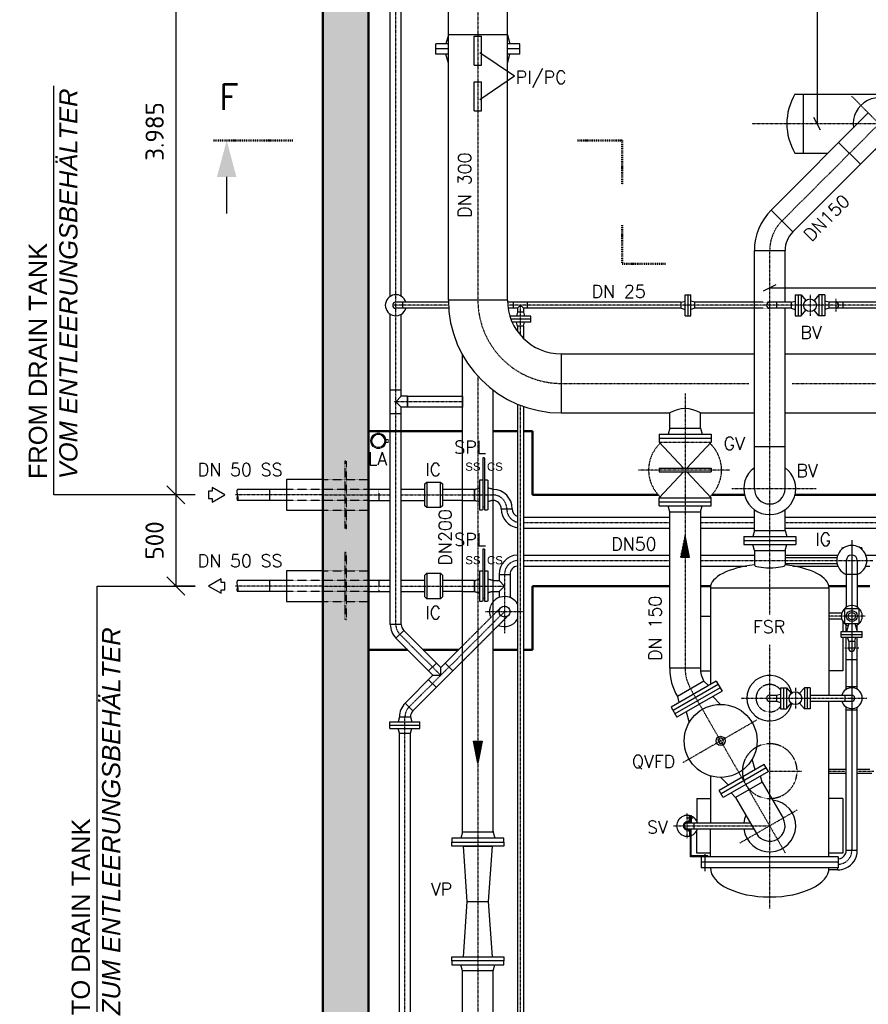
# Model space of a CAD drawing. Header units: millimetres. Extents: x -197187 to 241957296, y -45270 to 70505.
# Tile 46 of 116: x 903 to 5556, y 7623 to 13023. Entities that reach past the tile are written whole.
import ezdxf
from ezdxf.enums import TextEntityAlignment as Align

# ---------------------------------------------------------------- set-up
doc = ezdxf.new("R2010")
doc.units = ezdxf.units.MM
doc.header["$LTSCALE"] = 0.5
for name, pattern in [('DASHDOT', [1, 0.5, -0.25, 0, -0.25]), ('DOT', [0.25, 0, -0.25]), ('HIDDEN', [0.375, 0.25, -0.125])]:
    doc.linetypes.add(name, pattern=pattern)
for name, color, linetype in [('17', 7, 'Continuous'), ('21', 7, 'Continuous'), ('41', 7, 'Continuous'), ('42', 7, 'Continuous'), ('BEMAßUNG', 7, 'Continuous'), ('Beschriftung', 7, 'Continuous'), ('P-MU025ENTLÜ', 7, 'Continuous'), ('P-MU050ENTL', 7, 'Continuous'), ('P-MU150AUSL', 7, 'Continuous'), ('P-MU200AUSL', 7, 'Continuous'), ('P-MU300AUSL', 7, 'Continuous')]:
    doc.layers.add(name, color=color, linetype=linetype)
doc.styles.add('LBB3.5M1000', font='isocp.shx', dxfattribs={"height": 3.5})
doc.styles.add('ROMANS', font='ROMANS', dxfattribs={"height": 0.2})
doc.styles.get("Standard").update_dxf_attribs({"font": 'isocpeur.ttf'})
doc.dimstyles.new('DIN', dxfattribs={"dimtxt": 2.5, "dimasz": 2.5, "dimexe": 1.25, "dimexo": 0.625, "dimtad": 1, "dimtih": 1, "dimdec": 4, "dimdsep": 46, "dimlunit": 6, "dimtxsty": 'Standard', "dimcen": 2.5, "dimadec": 0, "dimazin": 0, "dimtfac": 1, "dimtdec": 4, "dimtmove": 0, "dimatfit": 3, "dimfxl": 0, "dimtvp": 1, "dimtolj": 1, "dimtzin": 0, "dimarcsym": 0})

# ---------------------------------------------------------------- blocks, each defined once
blk = doc.blocks.new('FPFEIL')
at = {"layer": '41', "color": 7, "linetype": 'Continuous'}
for p, q in [((-99.9998, 18.5851), (-92.9259, 18.5851)), ((-99.9998, 15.7051), (-78.5259, 15.7051)), ((-99.9998, 12.8251), (-64.1259, 12.8251)), ((-99.9998, 12.8251), (-64.1259, 12.8251)), ((-99.9998, 9.9452), (-49.7259, 9.9452)), ((-99.9998, 7.0652), (-35.3259, 7.0652)), ((-99.9998, 4.1852), (-20.926, 4.1852)), ((-99.9998, 4.1852), (-20.926, 4.1852)), ((-99.9998, 1.3052), (-6.526, 1.3052)), ((-99.9998, -1.5748), (-7.874, -1.5748)), ((-99.9998, -4.4548), (-22.274, -4.4548)), ((-99.9998, -4.4548), (-22.274, -4.4548)), ((-99.9998, -7.3348), (-36.6739, -7.3348)), ((-99.9998, -10.2148), (-51.0739, -10.2148)), ((-99.9998, -13.0948), (-65.4739, -13.0948)), ((-99.9998, -13.0948), (-65.4739, -13.0948)), ((-99.9998, -15.9748), (-79.8739, -15.9748)), ((-99.9998, -18.8548), (-94.2739, -18.8548))]:
    blk.add_line(p, q, dxfattribs=at)
blk.add_lwpolyline([(0, 0), (-99.9998, -20), (-99.9998, 20), (0, 0)], close=True, dxfattribs=at)
blk = doc.blocks.new('SPFEIL')
at = {"layer": '17', "color": 7, "linetype": 'Continuous'}
blk.add_line((-20, 0), (-10, 0), dxfattribs=at)
blk.add_solid([(-10, -2.6795), (0, 0), (-10, 2.6795)], dxfattribs=at)
blk = doc.blocks.new('_Oblique')
at = {"color": 0, "linetype": 'ByBlock', "lineweight": -2}
blk.add_line((-0.5, -0.5), (0.5, 0.5), dxfattribs=at)
blk = doc.blocks.new('*D17')
at = {"layer": 'BEMAßUNG', "color": 0, "lineweight": -2, "transparency": 16777216}
for p, q in [((1865.5, 14402), (1746.8, 14402)), ((1759.3, 14402), (1759.3, 10417)), ((1865.5, 10417), (1746.8, 10417))]:
    blk.add_line(p, q, dxfattribs=at)
at = {"layer": 'DEFPOINTS', "color": 0, "transparency": 16777216}
for p in [(2565.5, 14402), (1759.3, 10417), (2565.5, 10417)]:
    blk.add_point(p, dxfattribs=at)
at = {"layer": 'BEMAßUNG', "color": 0, "lineweight": -2, "transparency": 16777216, "xscale": 100, "yscale": 100, "zscale": 100}
for p, rotation in [((1759.3, 14402), 90), ((1759.3, 10417), 270)]:
    blk.add_blockref('_Oblique', p, dxfattribs=dict(at, rotation=rotation))
at = {"layer": 'BEMAßUNG', "color": 0, "transparency": 16777216, "insert": (1643.2, 12409.5), "char_height": 100, "attachment_point": 5, "rotation": 90}
blk.add_mtext('\\A1;3.985', dxfattribs=at)
blk = doc.blocks.new('*D18')
at = {"layer": 'BEMAßUNG', "color": 0, "lineweight": -2, "transparency": 16777216}
for p, q in [((1865.5, 10417), (1746.8, 10417)), ((1759.3, 10417), (1759.3, 9917)), ((1864.8, 9917), (1746.8, 9917))]:
    blk.add_line(p, q, dxfattribs=at)
at = {"layer": 'DEFPOINTS', "color": 0, "transparency": 16777216}
for p in [(2565.5, 10417), (1759.3, 9917), (2564.8, 9917)]:
    blk.add_point(p, dxfattribs=at)
at = {"layer": 'BEMAßUNG', "color": 0, "lineweight": -2, "transparency": 16777216, "xscale": 100, "yscale": 100, "zscale": 100}
for p, rotation in [((1759.3, 10417), 90), ((1759.3, 9917), 270)]:
    blk.add_blockref('_Oblique', p, dxfattribs=dict(at, rotation=rotation))
at = {"layer": 'BEMAßUNG', "color": 0, "transparency": 16777216, "insert": (1642.7, 10167), "char_height": 100, "attachment_point": 5, "rotation": 90}
blk.add_mtext('\\A1;500', dxfattribs=at)

msp = doc.modelspace()

# ---------------------------------------------------------------- hatches: boundary and pattern name
at = {"lineweight": 5}
h = msp.add_hatch(dxfattribs=at)
h.set_pattern_fill('ANSI33', color=256, scale=20)
h.paths.add_polyline_path([(13365.549, 2202.018), (13485.549, 2202.018), (13485.549, 2207.018), (13540.549, 2207.018), (13545.549, 2212.018), (13545.549, 2252.018), (13550.549, 2252.018), (13550.549, 2227.018), (13605.549, 2227.018), (13610.549, 2232.018), (13610.549, 2272.018), (13615.549, 2272.018), (13615.549, 3902.018), (2815.549, 3902.018), (2815.549, 14152.018), (3980.549, 14152.018), (3980.549, 14332.018), (3975.549, 14332.018), (3975.549, 14372.018), (3970.549, 14377.018), (3915.549, 14377.018), (3915.549, 14352.018), (3910.549, 14352.018), (3910.549, 14392.018), (3905.549, 14397.018), (3850.549, 14397.018), (3850.549, 14402.018), (2565.549, 14402.018), (2565.549, 3652.018), (13365.549, 3652.018)])

# ---------------------------------------------------------------- linework, layer by layer
at = {"lineweight": 13}
for p, q in [((2851.18, 10746.182), (2852.656, 10743.57)), ((2856.556, 10745.465), (2855.415, 10748.239)), ((2883.181, 10745.465), (2884.322, 10748.239)), ((2888.557, 10746.182), (2887.082, 10743.57)), ((2836.522, 10723.726), (2833.664, 10724.637)), ((2836.522, 10702.464), (2833.664, 10701.553)), ((2835.511, 10729.328), (2838.223, 10728.047)), ((2835.511, 10696.862), (2838.223, 10698.143)), ((2840.378, 10737.06), (2842.707, 10735.168)), ((2840.378, 10689.13), (2842.707, 10691.022)), ((2843.552, 10740.507), (2845.629, 10738.343)), ((2896.186, 10740.507), (2894.108, 10738.343)), ((2899.359, 10737.06), (2897.031, 10735.168)), ((2899.359, 10689.13), (2897.031, 10691.022)), ((2904.227, 10729.328), (2901.514, 10728.047)), ((2904.227, 10696.862), (2901.514, 10698.143)), ((2903.215, 10723.726), (2906.073, 10724.637)), ((2903.215, 10702.464), (2906.073, 10701.553)), ((2843.552, 10685.683), (2845.629, 10687.847)), ((2851.18, 10680.008), (2852.656, 10682.62)), ((2856.556, 10680.726), (2855.415, 10677.951)), ((2883.181, 10680.726), (2884.322, 10677.951)), ((2888.557, 10680.008), (2887.082, 10682.62)), ((2896.186, 10685.683), (2894.108, 10687.847))]:
    msp.add_line(p, q, dxfattribs=at)
msp.add_lwpolyline([(2911.571, 10721.293), (2923.314, 10721.293), (2923.314, 10704.897), (2911.571, 10704.897)], dxfattribs=at)
for radius in [42.5, 38, 35]:
    msp.add_circle((2869.869, 10713.095), radius, dxfattribs=at)
at = {"layer": '17', "linetype": 'DASHDOT', "lineweight": 50, "ltscale": 20}
for p, q in [((2400.834, 12360.05), (1964.63, 12360.05)), ((3962.149, 12360.05), (4206.075, 12360.05)), ((4206.075, 12360.05), (4206.075, 12117.395)), ((4206.075, 11896.335), (4206.075, 11684.684)), ((4206.075, 11684.684), (4447.666, 11684.684))]:
    msp.add_line(p, q, dxfattribs=at)
at = {"layer": '21', "linetype": 'Continuous', "lineweight": 50, "ltscale": 10}
for p, q in [((2815.549, 10767.018), (3331.399, 10767.018)), ((3499.699, 10767.018), (3632.199, 10767.018)), ((3665.899, 10767.018), (3715.549, 10767.018)), ((2815.549, 9567.018), (3029.784, 9567.018)), ((3115.061, 9567.018), (3308.911, 9567.018)), ((3499.699, 9567.018), (3632.199, 9567.018)), ((3665.899, 9567.018), (3715.549, 9567.018))]:
    msp.add_line(p, q, dxfattribs=at)
at = {"layer": '21', "linetype": 'Continuous', "ltscale": 10}
for p, q in [((5099.699, 10073.868), (5384.788, 10073.868)), ((5099.699, 10040.168), (5384.788, 10040.168)), ((3499.699, 9947.168), (3531.399, 9947.168)), ((3499.699, 9886.868), (3531.399, 9886.868)), ((2985.399, 9199.538), (3045.699, 9199.538))]:
    msp.add_line(p, q, dxfattribs=at)
for radius, end in [(618.95, 181.0571), (295.05, 182.217992)]:
    msp.add_arc((3872.549, 11485.018), radius, 180, end, dxfattribs=at)
at = {"layer": '41', "linetype": 'Continuous', "lineweight": 50, "ltscale": 10}
for p, q in [((2565.549, 3652.018), (2565.549, 14402.018)), ((2815.549, 3902.018), (2815.549, 14152.018)), ((3715.549, 10417.018), (3715.549, 10767.018)), ((4404.726, 10417.018), (3715.549, 10417.018)), ((4877.165, 10417.018), (4698.011, 10417.018)), ((6154.726, 10417.018), (5153.934, 10417.018)), ((3715.549, 9567.018), (3715.549, 9917.018)), ((4467.219, 9917.018), (3715.549, 9917.018)), ((4691.512, 9917.018), (4635.519, 9917.018)), ((5435.399, 9917.018), (5339.586, 9917.018)), ((5564.899, 9917.018), (5495.699, 9917.018))]:
    msp.add_line(p, q, dxfattribs=at)
at = {"layer": '41', "linetype": 'Continuous', "ltscale": 10}
for p, q in [((2995.699, 10991.961), (2935.399, 10991.961)), ((5410.573, 9768.868), (5340.549, 9768.868)), ((5340.549, 8912.668), (5435.399, 8912.668)), ((5495.699, 8912.668), (5564.899, 8912.668)), ((5340.549, 8891.368), (5435.399, 8891.368)), ((5495.699, 8891.368), (5575.549, 8891.368)), ((4566.377, 8646.368), (4596.021, 8646.368)), ((4575.549, 8633.868), (4575.549, 8658.868)), ((4575.549, 8658.868), (4585.549, 8658.868)), ((4580.549, 8658.868), (4580.549, 8618.868)), ((4585.549, 8658.868), (4585.549, 8618.868)), ((4563.699, 8623.868), (4565.549, 8623.868)), ((4563.699, 8618.868), (4908.653, 8618.868)), ((4563.699, 8585.168), (4928.109, 8585.168)), ((4580.549, 8432.018), (4580.549, 8585.168)), ((4585.549, 8437.018), (4585.549, 8585.168)), ((4601.699, 8585.168), (4601.699, 8618.868)), ((4563.699, 8580.168), (4565.549, 8580.168)), ((4575.549, 8570.168), (4575.549, 8545.168)), ((4575.549, 8545.168), (4580.549, 8545.168)), ((4675.549, 8437.018), (4585.549, 8437.018)), ((4660.549, 8446.796), (4660.549, 8353.729)), ((4675.549, 8437.018), (4675.549, 8432.018))]:
    msp.add_line(p, q, dxfattribs=at)
at = {"layer": '41', "linetype": 'DASHDOT', "ltscale": 10}
for p, q in [((5503.491, 9576.018), (5427.213, 9576.018)), ((5340.549, 8902.018), (5427.863, 8902.018)), ((5501.616, 8902.018), (5586.199, 8902.018)), ((4563.699, 8534.042), (4563.699, 8671.229)), ((4487.623, 8602.018), (5015.549, 8602.018))]:
    msp.add_line(p, q, dxfattribs=at)
at = {"layer": '41', "linetype": 'DOT', "ltscale": 10}
msp.add_arc((5465.549, 10057.018), 82.5, 245.547458, 248.564442, dxfattribs=at)
at = {"layer": '41', "linetype": 'DASHDOT', "ltscale": 10}
msp.add_arc((4780.369, 9467.362), 229, 180.000003, 210, dxfattribs=at)
at = {"layer": '41', "linetype": 'Continuous', "ltscale": 10}
for centre, radius, start, end in [((4563.699, 8602.018), 57.5, 78.106864, 281.893136), ((4563.699, 8602.018), 57.5, 17.040253, 67.666317), ((4563.699, 8602.018), 21.85, 90, 270), ((4563.699, 8602.018), 16.85, 90, 270), ((4565.549, 8633.868), 10, 270, 0), ((4565.549, 8633.868), 15, 270, 0), ((4565.549, 8570.168), 15, 0, 90), ((4563.699, 8602.018), 57.5, 292.333683, 342.959747), ((4565.549, 8570.168), 10, 0, 90)]:
    msp.add_arc(centre, radius, start, end, dxfattribs=at)
at = {"layer": 'BEMAßUNG', "linetype": 'Continuous', "ltscale": 10}
for p, q in [((5275.576, 14152.018), (5275.576, 12452.018)), ((5293.076, 12417.018), (5258.076, 12487.018)), ((4980.549, 11535.107), (5050.549, 11570.107)), ((5015.549, 11552.607), (10315.549, 11552.607))]:
    msp.add_line(p, q, dxfattribs=at)
at = {"layer": 'Beschriftung'}
for p, q in [((1865.549, 10417.018), (1090.781, 10417.018)), ((1328.715, 9917.02), (1864.758, 9917.02))]:
    msp.add_line(p, q, dxfattribs=at)
at = {"layer": 'P-MU025ENTLÜ', "linetype": 'Continuous', "ltscale": 10}
for p, q in [((4551.7, 11399.25), (4551.7, 11514.25)), ((4551.7, 11514.25), (4583.7, 11514.25)), ((4567.7, 11399.25), (4567.7, 11514.25)), ((4583.7, 11399.25), (4583.7, 11514.25)), ((5155.549, 11514.25), (5155.549, 11399.25)), ((5155.549, 11514.25), (5187.549, 11514.25)), ((5171.549, 11514.25), (5171.549, 11399.25)), ((5187.549, 11514.25), (5187.549, 11399.25)), ((5187.549, 11514.25), (5213.848, 11483.389)), ((5285.549, 11514.25), (5259.25, 11483.389)), ((5317.549, 11514.25), (5285.549, 11514.25)), ((5285.549, 11514.25), (5285.549, 11399.25)), ((5301.549, 11514.25), (5301.549, 11399.25)), ((5317.549, 11514.25), (5317.549, 11399.25)), ((3253.599, 11473.6), (2965.549, 11473.6)), ((3003.549, 11439.9), (3003.549, 11473.6)), ((4529.7, 11473.6), (3577.72, 11473.6)), ((3611.049, 11439.9), (3611.049, 11473.6)), ((3632.199, 11439.9), (3649.049, 11456.75)), ((3649.049, 11456.75), (3665.899, 11439.9)), ((3687.049, 11439.9), (3687.049, 11473.6)), ((4529.7, 11473.6), (4551.7, 11479.494)), ((4529.7, 11439.9), (4529.7, 11473.6)), ((4605.7, 11473.6), (4583.7, 11479.494)), ((4931.399, 11473.6), (4605.7, 11473.6)), ((4605.7, 11439.9), (4605.7, 11473.6)), ((5133.549, 11473.6), (5015.549, 11473.6)), ((5053.549, 11473.6), (5053.549, 11439.9)), ((5133.549, 11473.6), (5155.549, 11479.494)), ((5133.549, 11473.6), (5133.549, 11439.9)), ((5339.549, 11473.6), (5317.549, 11479.494)), ((6681.399, 11473.6), (5339.549, 11473.6)), ((5339.549, 11473.6), (5339.549, 11439.9)), ((5415.549, 11473.6), (5415.549, 11439.9)), ((3255.246, 11439.9), (2965.549, 11439.9)), ((3632.199, 11439.9), (3580.969, 11439.9)), ((3706.549, 11396.75), (3591.012, 11396.75)), ((3632.199, 11418.75), (3626.304, 11396.75)), ((3632.199, 11439.9), (3632.199, 11418.75)), ((3665.899, 11418.75), (3632.199, 11418.75)), ((4529.7, 11439.9), (3665.899, 11439.9)), ((3665.899, 11439.9), (3665.899, 11418.75)), ((3665.899, 11418.75), (3671.794, 11396.75)), ((3706.549, 11364.75), (3706.549, 11396.75)), ((4529.7, 11439.9), (4551.7, 11434.005)), ((4551.7, 11399.25), (4583.7, 11399.25)), ((4605.7, 11439.9), (4583.7, 11434.005)), ((4931.399, 11439.9), (4605.7, 11439.9)), ((5133.549, 11439.9), (5015.549, 11439.9)), ((5133.549, 11439.9), (5155.549, 11434.005)), ((5155.549, 11399.25), (5187.549, 11399.25)), ((5187.549, 11399.25), (5213.848, 11430.11)), ((5285.549, 11399.25), (5259.25, 11430.11)), ((5317.549, 11399.25), (5285.549, 11399.25)), ((5339.549, 11439.9), (5317.549, 11434.005)), ((6681.399, 11439.9), (5339.549, 11439.9)), ((3706.549, 11380.75), (3596.536, 11380.75)), ((3706.549, 11364.75), (3603.129, 11364.75)), ((3632.199, 11342.75), (3626.304, 11364.75)), ((3665.899, 11342.75), (3632.199, 11342.75)), ((3632.199, 11342.75), (3632.199, 11313.886)), ((3665.899, 11342.75), (3671.794, 11364.75)), ((3665.899, 11342.75), (3665.899, 11274.423)), ((3632.199, 10914.641), (3632.199, 6969.057)), ((3665.899, 10901.585), (3665.899, 6969.057)), ((5075.549, 9359.518), (5075.549, 9244.518)), ((5075.549, 9359.518), (5107.549, 9359.518)), ((5091.549, 9359.518), (5091.549, 9244.518)), ((5107.549, 9359.518), (5107.549, 9244.518)), ((5107.549, 9359.518), (5133.848, 9328.658)), ((5205.549, 9359.518), (5179.25, 9328.658)), ((5237.549, 9359.518), (5205.549, 9359.518)), ((5205.549, 9359.518), (5205.549, 9244.518)), ((5221.549, 9359.518), (5221.549, 9244.518)), ((5237.549, 9359.518), (5237.549, 9244.518)), ((5015.549, 9318.868), (5053.549, 9318.868)), ((5053.549, 9318.868), (5075.549, 9324.763)), ((5053.549, 9318.868), (5053.549, 9285.168)), ((5237.549, 9318.868), (5431.399, 9318.868)), ((5427.549, 9318.868), (5427.549, 9285.168)), ((5431.399, 9318.868), (5465.549, 9318.868)), ((5015.549, 9285.168), (5053.549, 9285.168)), ((5053.549, 9285.168), (5075.549, 9279.274)), ((5075.549, 9244.518), (5107.549, 9244.518)), ((5107.549, 9244.518), (5133.848, 9275.379)), ((5205.549, 9244.518), (5179.25, 9275.379)), ((5237.549, 9244.518), (5205.549, 9244.518)), ((5237.549, 9285.168), (5431.399, 9285.168)), ((5431.399, 9285.168), (5465.549, 9285.168))]:
    msp.add_line(p, q, dxfattribs=at)
at = {"layer": 'P-MU025ENTLÜ', "linetype": 'DASHDOT', "ltscale": 10}
for p, q in [((5236.549, 11514.25), (5236.549, 11399.25)), ((3254.245, 11456.75), (2948.699, 11456.75)), ((10448.721, 11456.75), (3578.857, 11456.75)), ((3649.049, 11292.399), (3649.049, 11456.75)), ((5377.549, 11491.83), (5377.549, 11422.854)), ((3649.049, 6967.112), (3649.049, 10907.83)), ((5156.549, 9359.518), (5156.549, 9244.518)), ((4858.544, 9302.018), (5548.016, 9302.018))]:
    msp.add_line(p, q, dxfattribs=at)
at = {"layer": 'P-MU025ENTLÜ', "linetype": 'HIDDEN', "ltscale": 10}
for p, q in [((5015.549, 11473.6), (4931.399, 11473.6)), ((5015.549, 11439.9), (4931.399, 11439.9))]:
    msp.add_line(p, q, dxfattribs=at)
at = {"layer": 'P-MU025ENTLÜ'}
for p, q in [((5435.399, 9366.018), (5495.699, 9366.018)), ((5435.399, 9238.018), (5495.699, 9238.018))]:
    msp.add_line(p, q, dxfattribs=at)
at = {"layer": 'P-MU025ENTLÜ', "linetype": 'Continuous', "ltscale": 10}
for centre in [(5236.549, 11456.75), (5156.549, 9302.018)]:
    msp.add_circle(centre, 35, dxfattribs=at)
for centre, radius, start, end in [((2965.549, 11456.75), 57.5, 17.040253, 342.959747), ((2965.549, 11456.75), 16.85, 90, 270), ((5015.549, 11456.75), 16.85, 90, 270), ((5377.549, 11456.75), 16.85, 270, 90), ((5015.549, 9302.018), 125, 13.465419, 346.534581), ((5465.549, 9302.018), 57.5, 126.435183, 162.959747), ((5465.549, 9302.018), 57.5, 233.564817, 126.435183), ((5015.549, 9302.018), 16.85, 90, 270), ((5465.549, 9302.018), 16.85, 270, 90), ((5465.549, 9302.018), 57.5, 197.040253, 233.564817)]:
    msp.add_arc(centre, radius, start, end, dxfattribs=at)
at = {"layer": 'P-MU025ENTLÜ', "linetype": 'HIDDEN', "ltscale": 10}
msp.add_arc((5015.549, 9302.018), 75, 36.869897, 323.130103, dxfattribs=at)
at = {"layer": 'P-MU050ENTL', "linetype": 'DASHDOT', "ltscale": 10}
for p, q in [((2965.549, 9706.312), (2965.549, 13926.018)), ((3331.399, 10927.961), (2957.353, 10927.961)), ((2565.549, 10417.018), (2086.557, 10417.018)), ((2565.549, 10417.018), (2935.399, 10417.018)), ((2995.699, 10417.018), (3497.549, 10417.018)), ((3665.899, 10265.018), (4467.219, 10265.018)), ((4635.519, 10265.018), (4931.399, 10265.018)), ((5099.699, 10265.018), (6217.219, 10265.018)), ((3665.899, 10057.018), (4467.219, 10057.018)), ((4635.519, 10057.018), (4931.399, 10057.018)), ((4931.399, 10057.018), (5582.097, 10057.018)), ((3561.549, 9981.018), (3561.549, 9659.036)), ((2565.549, 9917.018), (2086.557, 9917.02)), ((2565.549, 9917.018), (2935.399, 9917.018)), ((2995.699, 9917.018), (3561.549, 9917.018)), ((3037.809, 9253.278), (3561.549, 9777.018)), ((3457.051, 9777.018), (3662.975, 9777.018)), ((5539.17, 9752.018), (5340.549, 9752.018)), ((2987.339, 9652.102), (3211.986, 9427.455)), ((3015.549, 4128.018), (3015.549, 9199.538))]:
    msp.add_line(p, q, dxfattribs=at)
at = {"layer": 'P-MU050ENTL', "linetype": 'Continuous', "ltscale": 10}
for p, q in [((2935.399, 11505.711), (2935.399, 13836.018)), ((2995.699, 11505.711), (2995.699, 13836.018)), ((2935.399, 9706.312), (2935.399, 11407.788)), ((2995.699, 10958.111), (2995.699, 11407.788)), ((3029.549, 10958.111), (3029.549, 10897.811)), ((2935.399, 10863.961), (2995.699, 10863.961)), ((2995.699, 9706.312), (2995.699, 10897.811)), ((3134.9, 10487.018), (3134.9, 10347.018)), ((3210.9, 10347.018), (3210.9, 10487.018)), ((2365.549, 10447.168), (2098.449, 10447.168)), ((2272.9, 10447.168), (2272.9, 10386.868)), ((2935.399, 10447.168), (2815.549, 10447.168)), ((3124.9, 10447.168), (2995.699, 10447.168)), ((3331.399, 10447.168), (3220.9, 10447.168)), ((2365.549, 10386.868), (2098.02, 10386.868)), ((2815.549, 10386.868), (2935.399, 10386.868)), ((2995.699, 10386.868), (3124.9, 10386.868)), ((3331.399, 10386.868), (3220.9, 10386.868)), ((3543.399, 10341.018), (3603.699, 10341.018)), ((3665.899, 10295.168), (4467.219, 10295.168)), ((4635.519, 10295.168), (4931.399, 10295.168)), ((5099.699, 10295.168), (6217.219, 10295.168)), ((3665.899, 10234.868), (4467.219, 10234.868)), ((4635.519, 10234.868), (4931.399, 10234.868)), ((5099.699, 10234.868), (6217.219, 10234.868)), ((5410.549, 10127.018), (5410.549, 10118.51)), ((5410.549, 10127.018), (5421.889, 10127.018)), ((5520.549, 10127.018), (5509.21, 10127.018)), ((5520.549, 10127.018), (5520.549, 10118.51)), ((2365.549, 9947.168), (2098.449, 9947.168)), ((2272.9, 9947.168), (2272.9, 9886.868)), ((2935.399, 9947.168), (2815.549, 9947.168)), ((3124.9, 9947.168), (2995.699, 9947.168)), ((3134.9, 9987.018), (3134.9, 9847.018)), ((3210.9, 9847.018), (3210.9, 9987.018)), ((3331.399, 9947.168), (3220.9, 9947.168)), ((2365.549, 9886.868), (2098.02, 9886.868)), ((2815.549, 9886.868), (2935.399, 9886.868)), ((2995.699, 9886.868), (3124.9, 9886.868)), ((3331.399, 9886.868), (3220.9, 9886.868)), ((2995.699, 9706.312), (2935.399, 9706.312)), ((2965.549, 9630.312), (3009.128, 9673.892)), ((3008.658, 9673.421), (3211.986, 9470.093)), ((2966.02, 9630.783), (3169.347, 9427.455)), ((3211.986, 9470.093), (3331.399, 9589.507)), ((3059.128, 9231.959), (3331.399, 9504.23)), ((3145.412, 9451.391), (3188.05, 9494.029)), ((3211.986, 9427.455), (3211.986, 9470.093)), ((3278.56, 9451.391), (3235.921, 9494.029)), ((3016.49, 9274.598), (3169.347, 9427.455)), ((3188.05, 9360.881), (3145.412, 9403.519)), ((3169.347, 9427.455), (3211.986, 9427.455)), ((3059.128, 9231.959), (3016.49, 9274.598)), ((2985.399, 9199.538), (2978.165, 9172.538)), ((2985.399, 9199.538), (3045.699, 9199.538)), ((3045.699, 9199.538), (3052.934, 9172.539)), ((2933.049, 9172.538), (3098.049, 9172.538)), ((2933.049, 9136.538), (2933.049, 9172.538)), ((2933.049, 9154.538), (3098.049, 9154.538)), ((2933.049, 9136.538), (3098.049, 9136.538)), ((2985.399, 9109.538), (2978.165, 9136.538)), ((3045.699, 9109.538), (3052.934, 9136.538)), ((3098.049, 9136.538), (3098.049, 9172.538)), ((2985.399, 7528.018), (2985.399, 9109.538)), ((2985.399, 9109.538), (3045.699, 9109.538)), ((3045.699, 7494.168), (3045.699, 9109.538))]:
    msp.add_line(p, q, dxfattribs=at)
at = {"layer": 'P-MU050ENTL', "linetype": 'HIDDEN', "ltscale": 6}
for p, q in [((3442.549, 10620.018), (3442.549, 10499.518)), ((3452.549, 10620.018), (3442.549, 10620.018)), ((3452.549, 10620.018), (3452.549, 10499.518)), ((3424.549, 10499.518), (3442.549, 10499.518)), ((3424.549, 10499.518), (3424.549, 10334.518)), ((3442.549, 10499.518), (3442.549, 10334.518)), ((3452.549, 10499.518), (3470.549, 10499.518)), ((3452.549, 10499.518), (3452.549, 10334.518)), ((3470.549, 10499.518), (3470.549, 10334.518)), ((3397.549, 10447.168), (3331.399, 10447.168)), ((3397.549, 10447.168), (3424.549, 10454.403)), ((3397.549, 10447.168), (3397.549, 10386.868)), ((3397.549, 10386.868), (3397.549, 10447.168)), ((3497.549, 10447.168), (3470.549, 10454.403)), ((3497.549, 10447.168), (3497.549, 10386.868)), ((3331.399, 10386.868), (3397.549, 10386.868)), ((3397.549, 10386.868), (3424.549, 10379.634)), ((3497.549, 10386.868), (3470.549, 10379.634)), ((3424.549, 10334.518), (3436.411, 10334.518)), ((3436.411, 10334.518), (3442.549, 10334.518)), ((3452.549, 10349.518), (3442.549, 10349.518)), ((3452.549, 10334.518), (3470.549, 10334.518)), ((3442.549, 10120.018), (3442.549, 9999.518)), ((3452.549, 10120.018), (3442.549, 10120.018)), ((3452.549, 10120.018), (3452.549, 9999.518)), ((3424.549, 9999.518), (3442.549, 9999.518)), ((3424.549, 9999.518), (3424.549, 9834.518)), ((3442.549, 9999.518), (3442.549, 9834.518)), ((3452.549, 9999.518), (3470.549, 9999.518)), ((3452.549, 9999.518), (3452.549, 9834.518)), ((3470.549, 9999.518), (3470.549, 9834.518)), ((3397.549, 9947.168), (3331.399, 9947.168)), ((3397.549, 9947.168), (3424.549, 9954.403)), ((3397.549, 9947.168), (3397.549, 9886.868)), ((3397.549, 9947.168), (3397.549, 9886.868)), ((3397.549, 9886.868), (3397.549, 9947.168)), ((3497.549, 9947.168), (3470.549, 9954.403)), ((3497.549, 9947.168), (3497.549, 9886.868)), ((3497.549, 9947.168), (3499.699, 9947.168)), ((3331.399, 9886.868), (3397.549, 9886.868)), ((3397.549, 9886.868), (3424.549, 9879.634)), ((3497.549, 9886.868), (3470.549, 9879.634)), ((3497.549, 9886.868), (3499.699, 9886.868)), ((3424.549, 9834.518), (3436.411, 9834.518)), ((3436.411, 9834.518), (3442.549, 9834.518)), ((3452.549, 9849.518), (3442.549, 9849.518)), ((3452.549, 9834.518), (3470.549, 9834.518)), ((3331.399, 9589.507), (3540.23, 9798.338)), ((3331.399, 9504.23), (3582.868, 9755.699))]:
    msp.add_line(p, q, dxfattribs=at)
at = {"layer": 'P-MU050ENTL', "linetype": 'HIDDEN', "ltscale": 10}
for p, q in [((2565.549, 10501.168), (2815.549, 10501.168)), ((2815.549, 10447.168), (2365.549, 10447.168)), ((2872.9, 10447.168), (2872.9, 10386.868)), ((2815.549, 10386.868), (2365.549, 10386.868)), ((2565.549, 10332.868), (2815.549, 10332.868)), ((2565.549, 10001.168), (2815.549, 10001.168)), ((2815.549, 9947.168), (2365.549, 9947.168)), ((2872.9, 9947.168), (2872.9, 9886.868)), ((2815.549, 9886.868), (2365.549, 9886.868)), ((2565.549, 9832.868), (2815.549, 9832.868))]:
    msp.add_line(p, q, dxfattribs=at)
at = {"layer": 'P-MU050ENTL'}
for p, q in [((5465.549, 10169.392), (5465.549, 8467.018)), ((3665.899, 10087.168), (4467.219, 10087.168)), ((4635.519, 10087.168), (4931.399, 10087.168)), ((5099.699, 10087.168), (5388.756, 10087.168)), ((5435.399, 10057.018), (5435.399, 9800.98)), ((5495.699, 10057.018), (5495.699, 9800.98)), ((5542.343, 10087.168), (6217.219, 10087.168)), ((3665.899, 10026.868), (4467.219, 10026.868)), ((4635.519, 10026.868), (4889.653, 10026.868)), ((5141.445, 10026.868), (5388.756, 10026.868)), ((5541.061, 10026.868), (5564.951, 10026.868)), ((3531.399, 9981.018), (3591.699, 9981.018)), ((3531.399, 9981.018), (3531.399, 9947.168)), ((3531.399, 9947.168), (3561.549, 9917.018)), ((3591.699, 9981.018), (3591.699, 9853.812)), ((5495.699, 9981.018), (5435.399, 9981.018)), ((3561.549, 9917.018), (3531.399, 9886.868)), ((3531.399, 9886.868), (3531.399, 9853.812)), ((5408.049, 9636.018), (5408.049, 9668.018)), ((5408.049, 9668.018), (5431.399, 9668.018)), ((5431.399, 9668.018), (5523.049, 9668.018)), ((5435.399, 9668.018), (5435.399, 9703.057)), ((5448.699, 9712.018), (5436.909, 9668.018)), ((5482.399, 9712.018), (5494.189, 9668.018)), ((5495.699, 9668.018), (5495.699, 9703.057)), ((5523.049, 9636.018), (5523.049, 9668.018)), ((5408.049, 9652.018), (5431.399, 9652.018)), ((5408.049, 9636.018), (5431.399, 9636.018)), ((5431.399, 9652.018), (5523.049, 9652.018)), ((5431.399, 9636.018), (5523.049, 9636.018)), ((5435.399, 9350.98), (5435.399, 9636.018)), ((5448.699, 9614.018), (5442.804, 9636.018)), ((5448.699, 9614.018), (5482.399, 9614.018)), ((5448.699, 9614.018), (5448.699, 9576.018)), ((5482.399, 9614.018), (5488.294, 9636.018)), ((5482.399, 9614.018), (5482.399, 9576.018)), ((5495.699, 9350.98), (5495.699, 9636.018)), ((5495.699, 9512.018), (5435.399, 9512.018)), ((5435.399, 8467.018), (5435.399, 9253.057)), ((5495.699, 8467.018), (5495.699, 9253.057)), ((5495.699, 8467.018), (5435.399, 8467.018)), ((5389.549, 8360.868), (5389.549, 8372.018)), ((5389.549, 8360.868), (5339.759, 8360.868))]:
    msp.add_line(p, q, dxfattribs=at)
at = {"layer": 'P-MU050ENTL', "linetype": 'Continuous', "ltscale": 10}
for points in [[(3029.549, 10958.111), (2995.699, 10958.111), (2965.549, 10927.961)], [(3029.549, 10897.811), (2995.699, 10897.811), (2965.549, 10927.961)], [(2565.549, 10501.168), (2365.549, 10501.168), (2365.549, 10332.868), (2565.549, 10332.868)], [(2565.549, 10001.168), (2365.549, 10001.168), (2365.549, 9832.868), (2565.549, 9832.868)]]:
    msp.add_lwpolyline(points, dxfattribs=at)
for points in [[(3331.399, 10897.811), (3029.549, 10897.811), (3029.549, 10958.111), (3331.399, 10958.111)], [(3134.9, 10347.018), (3124.9, 10357.018), (3124.9, 10477.018), (3134.9, 10487.018), (3210.9, 10487.018), (3220.9, 10477.018), (3220.9, 10357.018), (3210.9, 10347.018)], [(2027.182, 10417.018), (1957.9, 10457.018), (1957.9, 10437.018), (1937.9, 10437.018), (1937.9, 10397.018), (1957.9, 10397.018), (1957.9, 10377.018), (2027.182, 10417.018)], [(1939.321, 9917.018), (2008.602, 9877.018), (2008.602, 9897.018), (2028.602, 9897.018), (2028.602, 9937.018), (2008.602, 9937.018), (2008.602, 9957.018), (1939.321, 9917.018)], [(3134.9, 9847.018), (3124.9, 9857.018), (3124.9, 9977.018), (3134.9, 9987.018), (3210.9, 9987.018), (3220.9, 9977.018), (3220.9, 9857.018), (3210.9, 9847.018)]]:
    msp.add_lwpolyline(points, close=True, dxfattribs=at)
at = {"layer": 'P-MU050ENTL', "linetype": 'HIDDEN', "ltscale": 10}
for points in [[(2685.549, 10232.868), (2695.549, 10232.868), (2695.549, 10601.168), (2685.549, 10601.168)], [(2685.549, 9732.868), (2695.549, 9732.868), (2695.549, 10101.168), (2685.549, 10101.168)]]:
    msp.add_lwpolyline(points, close=True, dxfattribs=at)
at = {"layer": 'P-MU050ENTL'}
for points in [[(5431.399, 9792.018), (5425.549, 9792.018), (5425.549, 9712.018), (5431.399, 9712.018)], [(5431.399, 9712.018), (5505.549, 9712.018), (5505.549, 9792.018), (5431.399, 9792.018)]]:
    msp.add_lwpolyline(points, dxfattribs=at)
at = {"layer": 'P-MU050ENTL', "linetype": 'Continuous', "ltscale": 10}
msp.add_circle((3561.549, 9777.018), 30.15, dxfattribs=at)
at = {"layer": 'P-MU050ENTL'}
for radius in [30, 20]:
    msp.add_circle((5465.549, 9752.018), radius, dxfattribs=at)
at = {"layer": 'P-MU050ENTL', "linetype": 'HIDDEN', "ltscale": 20}
for radius, start in [(106.15, 88.839431), (45.85, 87.312298)]:
    msp.add_arc((3497.549, 10341.018), radius, start, 90, dxfattribs=at)
at = {"layer": 'P-MU050ENTL', "ltscale": 10}
for centre, radius, start, end in [((3497.549, 10341.018), 106.15, 0, 88.839431), ((3496.237, 10339.762), 47.179, 1.525874, 85.995217)]:
    msp.add_arc(centre, radius, start, end, dxfattribs=at)
at = {"layer": 'P-MU050ENTL', "linetype": 'DASHDOT', "ltscale": 10}
for centre, start, end in [((3497.549, 10341.018), 0, 90), ((3649.549, 10341.018), 180, 256.803614), ((3637.549, 9981.018), 94.036661, 180), ((3041.549, 9706.312), 180, 225), ((3091.549, 9199.538), 135, 180), ((5389.549, 8467.018), 270.753914, 0)]:
    msp.add_arc(centre, 76, start, end, dxfattribs=at)
at = {"layer": 'P-MU050ENTL', "linetype": 'Continuous', "ltscale": 10}
for centre, radius, start, end in [((3649.549, 10341.018), 106.15, 180, 260.592917), ((3649.549, 10341.018), 45.85, 180, 247.764903), ((3041.549, 9706.312), 106.15, 180, 225), ((3041.549, 9706.312), 45.85, 180, 225), ((3091.549, 9199.538), 106.15, 135, 180), ((3091.549, 9199.538), 45.85, 135, 180)]:
    msp.add_arc(centre, radius, start, end, dxfattribs=at)
at = {"layer": 'P-MU050ENTL'}
for centre, radius, start, end in [((5465.549, 10057.018), 82.5, 114.452542, 248.564442), ((5465.549, 10057.018), 82.5, 291.435558, 114.452542), ((3637.549, 9981.018), 106.15, 92.888953, 180), ((5465.549, 10057.018), 30.15, 0, 180), ((3637.549, 9981.018), 45.85, 96.700814, 180), ((3561.549, 9777.018), 82.5, 31.089289, 138.564135), ((5465.549, 9752.018), 57.5, 126.435183, 233.564817), ((5465.549, 9752.018), 57.5, 290.91255, 126.435183), ((3561.549, 9777.018), 82.5, 246.435592, 328.910711), ((5465.549, 9752.018), 57.5, 233.564817, 249.08745), ((5465.549, 9576.018), 16.85, 180, 0), ((5389.549, 8467.018), 45.85, 271.249733, 335.889453), ((5389.549, 8467.018), 106.15, 293.219419, 0), ((5389.549, 8467.018), 45.85, 335.889453, 0), ((5389.549, 8467.018), 106.15, 270, 293.219419)]:
    msp.add_arc(centre, radius, start, end, dxfattribs=at)
at = {"layer": 'P-MU050ENTL', "linetype": 'HIDDEN', "ltscale": 6}
msp.add_arc((3561.549, 9777.018), 82.5, 138.564135, 203.564514, dxfattribs=at)
at = {"layer": 'P-MU050ENTL', "linetype": 'Continuous', "ltscale": 10}
for centre, major_axis, ratio, start_param, end_param in [((2104.677, 10424.275), (-6.229, 22.894), 0.36338094, 0, 1.57079633), ((2086.557, 10418.304), (11.892, -31.435), 0.31179874, 0, 1.57079633), ((2109.912, 10418.304), (-11.892, -31.435), 0.31179874, 4.8829269, 6.28318531), ((2104.677, 9924.275), (-6.229, 22.894), 0.36338094, 0, 1.57079633), ((2109.912, 9918.304), (-11.892, -31.435), 0.31179874, 4.8829269, 6.28318531), ((2086.557, 9918.304), (11.892, -31.435), 0.31179874, 0, 1.57079633)]:
    msp.add_ellipse(centre, major_axis=major_axis, ratio=ratio, start_param=start_param, end_param=end_param, dxfattribs=at)
at = {"layer": 'P-MU150AUSL'}
for p, q in [((3616.66, 12712.167), (3426.511, 12840.57)), ((3616.66, 12712.167), (3426.511, 12583.764)), ((3331.354, 8567.018), (3331.354, 8572.018)), ((3499.699, 8572.018), (3499.699, 8567.018)), ((3335.899, 8490.018), (3495.199, 8490.018)), ((3357.305, 8187.018), (3335.899, 8490.018)), ((3473.793, 8187.018), (3495.199, 8490.018)), ((3335.899, 7884.018), (3357.305, 8187.018)), ((3357.305, 8187.018), (3473.793, 8187.018)), ((3495.199, 7884.018), (3473.793, 8187.018)), ((3335.899, 7884.018), (3495.199, 7884.018))]:
    msp.add_line(p, q, dxfattribs=at)
at = {"layer": 'P-MU150AUSL', "linetype": 'DASHDOT', "ltscale": 10}
for p, q in [((5779.108, 12288.459), (5463.657, 12603.91)), ((5615.549, 12452.018), (5082.915, 11919.384)), ((5015.549, 9758.945), (5015.549, 11756.75)), ((4551.369, 10972.362), (4551.369, 9467.362)), ((4408.869, 10706.018), (4693.869, 10706.018)), ((4797.152, 10553.018), (4295.709, 10553.018)), ((4808.257, 10451.018), (5270.56, 10451.018)), ((5015.549, 8148.441), (5015.549, 9594.311)), ((5101.564, 8453.037), (4582.049, 9352.862)), ((4944.554, 9182.258), (4536.766, 8946.822)), ((5015.549, 8902.018), (5190.786, 8902.018)), ((5166.452, 8689.142), (4851.962, 8507.571))]:
    msp.add_line(p, q, dxfattribs=at)
at = {"layer": 'P-MU150AUSL', "linetype": 'Continuous', "ltscale": 10}
for p, q in [((5556.046, 12511.521), (5023.412, 11978.887)), ((5675.052, 12392.515), (5142.418, 11859.881)), ((5512.418, 12229.881), (5393.412, 12348.887)), ((5023.412, 11978.887), (5142.418, 11859.881)), ((4931.399, 10451.018), (4931.399, 11756.75)), ((4931.399, 11756.75), (5099.699, 11756.75)), ((5099.699, 11473.6), (5099.699, 11756.75)), ((5099.699, 10451.018), (5099.699, 11439.9)), ((4467.219, 10783.018), (4467.219, 10866.068)), ((4635.519, 10783.018), (4635.519, 10866.068)), ((4408.869, 10750.018), (4693.869, 10750.018)), ((4408.869, 10750.018), (4408.869, 10706.018)), ((4467.219, 10783.018), (4458.377, 10750.018)), ((4467.219, 10783.018), (4635.519, 10783.018)), ((4635.519, 10783.018), (4644.361, 10750.018)), ((4693.869, 10750.018), (4693.869, 10706.018)), ((4408.869, 10728.018), (4693.869, 10728.018)), ((4408.869, 10706.018), (4542.055, 10563.018)), ((4693.869, 10706.018), (4560.683, 10563.018)), ((5099.699, 10680.018), (4931.399, 10680.018)), ((4408.869, 10563.018), (4693.869, 10563.018)), ((4408.869, 10563.018), (4408.869, 10543.018)), ((4408.869, 10543.018), (4693.869, 10543.018)), ((4408.869, 10400.018), (4542.055, 10543.018)), ((4693.869, 10400.018), (4560.682, 10543.018)), ((4693.869, 10563.018), (4693.869, 10543.018)), ((4408.869, 10400.018), (4693.869, 10400.018)), ((4408.869, 10356.018), (4408.869, 10400.018)), ((4408.869, 10378.018), (4693.869, 10378.018)), ((4693.869, 10356.018), (4693.869, 10400.018)), ((4408.869, 10356.018), (4693.869, 10356.018)), ((4467.219, 10323.018), (4458.377, 10356.018)), ((4467.219, 9467.362), (4467.219, 10323.018)), ((4467.219, 10323.018), (4635.519, 10323.018)), ((4635.519, 10323.018), (4644.361, 10356.018)), ((4635.519, 10323.018), (4635.519, 9467.362)), ((4931.399, 10222.018), (4931.399, 10336.018)), ((5099.699, 10222.018), (5099.699, 10336.018)), ((4931.399, 10222.018), (4922.557, 10189.018)), ((4931.399, 10222.018), (5099.699, 10222.018)), ((5099.699, 10222.018), (5108.541, 10189.018)), ((4873.049, 10189.018), (5158.049, 10189.018)), ((4873.049, 10189.018), (4873.049, 10145.018)), ((4873.049, 10167.018), (5158.049, 10167.018)), ((5158.049, 10189.018), (5158.049, 10145.018)), ((4873.049, 10145.018), (5158.049, 10145.018)), ((4931.399, 10112.018), (4922.557, 10145.018)), ((4931.399, 10112.018), (5099.699, 10112.018)), ((4931.399, 10112.018), (4931.399, 10032.585)), ((5099.699, 10112.018), (5108.541, 10145.018)), ((5099.699, 10112.018), (5099.699, 10032.585)), ((4690.549, 9907.018), (5340.549, 9907.018)), ((4690.549, 9907.018), (4690.549, 9377.4)), ((5340.549, 9907.018), (5340.549, 9318.868)), ((4635.519, 9752.018), (4690.549, 9752.018)), ((5410.573, 9735.168), (5340.549, 9735.168)), ((5415.549, 9723.624), (5415.549, 9668.018)), ((5415.549, 9636.018), (5415.549, 9452.018)), ((4635.519, 9467.362), (4467.219, 9467.362)), ((4636.334, 9452.018), (4690.549, 9452.018)), ((5415.549, 9452.018), (5340.549, 9452.018)), ((4721.958, 9395.534), (4475.141, 9253.034)), ((4654.925, 9394.937), (4509.173, 9310.787)), ((4654.925, 9394.937), (4679.083, 9370.78)), ((4721.958, 9395.534), (4753.958, 9340.108)), ((4732.958, 9376.481), (4486.141, 9233.981)), ((4742.958, 9359.161), (4496.141, 9216.661)), ((4753.958, 9340.108), (4507.141, 9197.608)), ((4509.173, 9310.787), (4518.015, 9277.787)), ((4703.425, 9310.933), (4746.418, 9267.94)), ((4475.141, 9253.034), (4507.141, 9197.608)), ((5340.549, 8432.018), (5340.549, 9285.168)), ((4557.673, 9226.783), (4573.41, 9168.054)), ((4731.867, 9071.01), (4741.867, 9053.69)), ((4935.425, 8909.097), (4919.689, 8967.827)), ((4985.958, 8938.272), (4739.141, 8795.772)), ((4996.958, 8919.22), (4750.141, 8776.72)), ((5007.958, 8900.167), (4985.958, 8938.272)), ((4690.549, 8875.94), (4690.549, 8618.868)), ((4789.673, 8824.947), (4746.68, 8867.94)), ((5007.958, 8900.167), (4761.141, 8757.667)), ((4973.925, 8842.413), (4965.083, 8875.413)), ((4973.925, 8842.413), (4828.173, 8758.263)), ((4973.925, 8842.413), (5088.425, 8644.093)), ((4615.549, 8752.018), (4615.549, 8626.875)), ((4615.549, 8752.018), (4690.549, 8752.018)), ((4761.141, 8757.667), (4739.141, 8795.772)), ((4828.173, 8758.263), (4804.015, 8782.421)), ((4828.173, 8758.263), (4942.673, 8559.943)), ((5415.549, 8752.018), (5340.549, 8752.018)), ((5415.549, 8752.018), (5415.549, 8452.018)), ((4690.549, 8432.018), (4690.549, 8585.168)), ((3331.399, 8567.018), (3322.557, 8534.018)), ((3499.699, 8567.018), (3331.399, 8567.018)), ((3499.699, 8567.018), (3508.541, 8534.018)), ((4615.549, 8452.018), (4615.549, 8577.162)), ((5390.549, 8432.018), (4580.549, 8432.018)), ((4690.549, 8452.018), (4615.549, 8452.018)), ((4640.549, 8432.018), (4640.549, 8372.018)), ((5415.549, 8452.018), (5340.549, 8452.018)), ((5390.549, 8432.018), (5390.549, 8372.018)), ((5390.549, 8402.018), (4640.549, 8402.018)), ((5390.549, 8372.018), (4640.549, 8372.018)), ((3331.399, 7807.018), (3322.557, 7840.018)), ((3499.699, 7807.018), (3508.541, 7840.018)), ((3499.699, 7807.018), (3331.399, 7807.018))]:
    msp.add_line(p, q, dxfattribs=at)
for points in [[(3273.049, 8534.018), (3273.049, 8512.018), (3558.049, 8512.018), (3558.049, 8534.018)], [(3273.049, 8490.018), (3273.049, 8512.018), (3558.049, 8512.018), (3558.049, 8490.018)], [(3273.049, 7862.018), (3273.049, 7884.018), (3558.049, 7884.018), (3558.049, 7862.018)], [(3273.049, 7862.018), (3273.049, 7840.018), (3558.049, 7840.018), (3558.049, 7862.018)]]:
    msp.add_lwpolyline(points, close=True, dxfattribs=at)
for radius in [200, 25]:
    msp.add_circle((4746.549, 9067.94), radius, dxfattribs=at)
for centre, radius, start, end in [((5615.549, 12452.018), 142.5, 261.1944, 188.805647), ((5245.549, 11756.75), 314.15, 135, 180), ((5245.549, 11756.75), 145.85, 135, 180), ((4551.369, 10727.705), 161.943, 58.692781, 121.307222), ((5015.549, 10451.018), 142.5, 126.194367, 53.805633), ((5015.549, 10451.018), 84.15, 180, 0), ((4780.369, 9467.362), 313.15, 180.000003, 210), ((4780.369, 9467.362), 144.85, 180.000003, 210), ((4746.549, 9067.94), 15, 251.810544, 168.189456), ((5015.549, 8602.018), 142.5, 186.790864, 83.805608), ((5015.549, 8602.018), 142.5, 156.194353, 173.209136), ((5015.549, 8602.018), 84.15, 210, 30)]:
    msp.add_arc(centre, radius, start, end, dxfattribs=at)
at = {"layer": 'P-MU150AUSL', "linetype": 'DASHDOT', "ltscale": 10}
for centre, radius, start, end in [((5245.549, 11756.75), 230, 135, 180), ((4551.369, 10553.018), 200, 132.964925, 227.035036), ((4551.369, 10553.018), 200, 312.965003, 47.035033)]:
    msp.add_arc(centre, radius, start, end, dxfattribs=at)
at = {"layer": 'P-MU150AUSL', "linetype": 'HIDDEN', "ltscale": 10}
msp.add_arc((5015.549, 8902.018), 150, 180, 179.999427, dxfattribs=at)
at = {"layer": 'P-MU150AUSL', "linetype": 'Continuous', "ltscale": 10}
for centre, major_axis, ratio, start_param, end_param in [((5015.549, 9907.018), (-325, 0), 0.4, 4.97429609, 6.28318531), ((5015.549, 10032.585), (-84.15, 0), 0.18391698, 0, 3.14159265), ((5015.549, 9907.018), (-325, 0), 0.4, 3.14159265, 4.45048187), ((5015.549, 8372.018), (-325, 0), 0.49230769, 0, 3.14159265)]:
    msp.add_ellipse(centre, major_axis=major_axis, ratio=ratio, start_param=start_param, end_param=end_param, dxfattribs=at)
at = {"layer": 'P-MU300AUSL', "linetype": 'DASHDOT', "ltscale": 10}
for p, q in [((3415.549, 13558.968), (3415.549, 11485.018)), ((11736.549, 12452.018), (4918.171, 12452.018)), ((3415.549, 11067.586), (3415.549, 5521.465)), ((3872.549, 11028.018), (4900.139, 11028.018)), ((5139.486, 11028.018), (6662.425, 11028.018))]:
    msp.add_line(p, q, dxfattribs=at)
at = {"layer": 'P-MU300AUSL', "linetype": 'Continuous', "ltscale": 10}
for p, q in [((3253.599, 11485.018), (3253.599, 13397.018)), ((3577.499, 11485.018), (3577.499, 13397.018)), ((3253.599, 12940.018), (3240.202, 12890.018)), ((3577.499, 12940.018), (3253.599, 12940.018)), ((3395.549, 12932.461), (3435.549, 12932.461)), ((3395.549, 12772.461), (3395.549, 12932.461)), ((3435.549, 12772.461), (3435.549, 12932.461)), ((3577.499, 12940.018), (3590.897, 12890.018)), ((3185.549, 12834.018), (3185.549, 12890.018)), ((3253.599, 12890.018), (3185.549, 12890.018)), ((3253.599, 12862.018), (3185.549, 12862.018)), ((3645.549, 12890.018), (3577.499, 12890.018)), ((3645.549, 12862.018), (3577.499, 12862.018)), ((3645.549, 12834.018), (3645.549, 12890.018)), ((3253.599, 12834.018), (3185.549, 12834.018)), ((3253.599, 12784.018), (3240.202, 12834.018)), ((3577.499, 12784.018), (3590.897, 12834.018)), ((3645.549, 12834.018), (3577.499, 12834.018)), ((3395.549, 12772.461), (3435.549, 12772.461)), ((3395.549, 12522.018), (3395.549, 12682.018)), ((3395.549, 12682.018), (3435.549, 12682.018)), ((3435.549, 12522.018), (3435.549, 12682.018)), ((5153.838, 12614.018), (11495.549, 12614.018)), ((5198.549, 12614.018), (5198.549, 12290.018)), ((3395.549, 12522.018), (3435.549, 12522.018)), ((5153.838, 12290.018), (5334.543, 12290.018)), ((3577.499, 11485.018), (3253.599, 11485.018)), ((3331.399, 8567.018), (3331.399, 11184.593)), ((3872.549, 11189.968), (4931.399, 11189.968)), ((3872.549, 11189.968), (3872.549, 10866.068)), ((5099.699, 11189.968), (6681.399, 11189.968)), ((3499.699, 8567.018), (3499.699, 10990.972)), ((3872.549, 10866.068), (4467.219, 10866.068)), ((4635.519, 10866.068), (4931.399, 10866.068)), ((5099.699, 10866.068), (6217.219, 10866.068)), ((3331.399, 6862.018), (3331.399, 7807.018)), ((3499.699, 6862.018), (3499.699, 7807.018))]:
    msp.add_line(p, q, dxfattribs=at)
for centre, radius, start, end in [((5426.706, 12452.018), 317.334, 149.302681, 210.697322), ((3872.549, 11485.018), 618.95, 180, 270), ((3872.549, 11485.018), 295.05, 180, 270)]:
    msp.add_arc(centre, radius, start, end, dxfattribs=at)
at = {"layer": 'P-MU300AUSL', "linetype": 'DASHDOT', "ltscale": 10}
msp.add_arc((3872.549, 11485.018), 457, 180, 270, dxfattribs=at)

# ---------------------------------------------------------------- block references
at = {"layer": '17', "linetype": 'Continuous', "lineweight": 50, "ltscale": 10, "xscale": 20, "yscale": -20, "rotation": 90}
msp.add_blockref('SPFEIL', (2038.282, 12360.05), dxfattribs=at)
at = {"layer": '41', "linetype": 'Continuous', "ltscale": 10, "xscale": 1.200001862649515}
for p, yscale, rotation in [((4551.369, 10194.681), -1.200001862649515, 90), ((3415.549, 8945.548), 1.200001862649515, 270)]:
    msp.add_blockref('FPFEIL', p, dxfattribs=dict(at, yscale=yscale, rotation=rotation))

# ---------------------------------------------------------------- texts
at = {"layer": '17', "linetype": 'Continuous', "lineweight": 50, "ltscale": 10, "style": 'ROMANS'}
msp.add_text('F', height=140, dxfattribs=at).set_placement((1996.241, 12598.241), align=Align.MIDDLE_LEFT)
at = {"layer": '42', "linetype": 'Continuous', "ltscale": 10, "style": 'ROMANS'}
msp.add_text('SV', height=70, dxfattribs=at).set_placement((4342.847, 8560.052))
at = {"layer": 'BEMAßUNG', "linetype": 'Continuous', "ltscale": 10, "style": 'ROMANS'}
for s, p in [('DN 300', (3377.996, 12294.434)), ('DN200', (3271.34, 10338.886)), ('DN 150', (4422.256, 9863.787))]:
    msp.add_text(s, height=70, rotation=90, dxfattribs=at).set_placement(p, align=Align.RIGHT)
msp.add_text('DN150', height=70, rotation=45.284124, dxfattribs=at).set_placement((5243.642, 11801.61))
for s, p in [('DN 25', (4335.869, 11497.694)), ('DN 50 SS', (2344.555, 10520.358)), ('DN 50 SS', (2344.555, 10020.358))]:
    msp.add_text(s, height=70, dxfattribs=at).set_placement(p, align=Align.RIGHT)
msp.add_text('DN50', height=70, dxfattribs=at).set_placement((4146.374, 10112.513))
at = {"layer": 'Beschriftung', "char_height": 100, "width": 2190.36115, "attachment_point": 1, "rotation": 90, "style": 'LBB3.5M1000', "bg_fill": 2}
for s, insert in [('{\\fArial|b0|i0|c0|p34;FROM DRAIN TANK\\P\\fArial|b0|i1|c0|p34;VOM ENTLEERUNGSBEHÄLTER}', (953.381, 10502.844)), ('{\\fArial|b0|i0|c0|p34;TO DRAIN TANK\\P\\fArial|b0|i1|c0|p34;ZUM ENTLEERUNGSBEHÄLTER}', (1188.163, 7563.914))]:
    msp.add_mtext(s, dxfattribs=dict(at, insert=insert))
at = {"layer": 'P-MU025ENTLÜ', "linetype": 'Continuous', "ltscale": 10, "style": 'ROMANS'}
msp.add_text('BV', height=70, dxfattribs=at).set_placement((5183.301, 11272.705))
at = {"layer": 'P-MU050ENTL', "style": 'ROMANS'}
for s, p in [('SPL', (3285.72, 10643.132)), ('IC', (3126.803, 10520.543)), ('SPL', (3285.72, 10137.004)), ('IC', (3126.803, 9736.216))]:
    msp.add_text(s, height=70, dxfattribs=at).set_placement(p)
at = {"layer": 'P-MU050ENTL', "linetype": 'Continuous', "ltscale": 10, "style": 'ROMANS'}
msp.add_text('IG', height=70, dxfattribs=at).set_placement((5265.219, 10137.975))
at = {"layer": 'P-MU050ENTL', "char_height": 45, "width": 502.09952, "attachment_point": 1}
for insert in [(3346.264, 10594.164), (3346.264, 10081.21)]:
    msp.add_mtext('{\\fArial|b0|i0|c0|p34;SS  CS}', dxfattribs=dict(at, insert=insert))
at = {"layer": 'P-MU150AUSL', "linetype": 'Continuous', "ltscale": 10, "style": 'ROMANS'}
for s, p in [('GV', (4762.576, 10663.491)), ('LA', (2813.148, 10580.526)), ('BV', (5161.769, 10514.844)), ('FSR', (4923.746, 9658.464)), ('QVFD', (4260.239, 8920.055))]:
    msp.add_text(s, height=70, dxfattribs=at).set_placement(p)
at = {"layer": 'P-MU200AUSL', "linetype": 'Continuous', "ltscale": 10, "style": 'ROMANS'}
msp.add_text('VP', height=70, dxfattribs=at).set_placement((3157.332, 8219.859))
at = {"layer": 'P-MU300AUSL', "linetype": 'Continuous', "ltscale": 10, "style": 'ROMANS'}
msp.add_text('PI/PC', height=70, dxfattribs=at).set_placement((3622.594, 12671.62))

# ---------------------------------------------------------------- dimensions: what is measured, and where the dimension line sits
at = {"layer": 'BEMAßUNG'}
for base, p1, p2, picture, middle in [((1759.299, 10417.018), (2565.549, 14402.018), (2565.549, 10417.018), '*D17', (1643.167, 12409.518)), ((1759.299, 9917.02), (2565.549, 10417.018), (2564.758, 9917.02), '*D18', (1642.693, 10167.019))]:
    dim = msp.add_linear_dim(base=base, p1=p1, p2=p2, angle=90, dimstyle='DIN', override={"dimscale": 10, "dimtxt": 10, "dimasz": 10, "dimexo": 70, "dimgap": 5, "dimdec": 2, "dimblk1": 'Oblique', "dimblk2": 'Oblique', "dimsah": 1, "dimtdec": 2, "dimtmove": 2}, dxfattribs=at)
    dim.commit()
    dim.dimension.update_dxf_attribs({"geometry": picture, "text_midpoint": middle, "dimtype": 160})

# ---------------------------------------------------------------- next in the draw order: linework, layer by layer
at = {"layer": 'Beschriftung'}
for p, q in [((1090.781, 10417.018), (1090.781, 12659.405)), ((1328.715, 7552.055), (1328.715, 9917.02))]:
    msp.add_line(p, q, dxfattribs=at)

doc.saveas('drawing.dxf')
